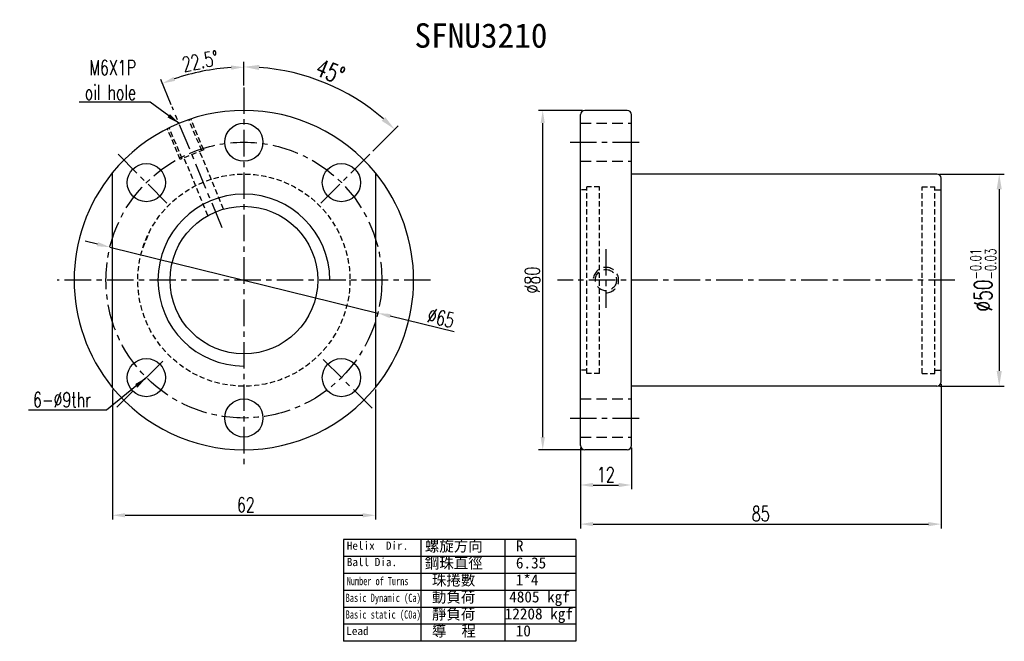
# Model space of a CAD drawing. Extents: x 670 to 902, y -15 to 132.
import ezdxf
from ezdxf.enums import TextEntityAlignment as Align

# ---------------------------------------------------------------- set-up
doc = ezdxf.new("R2010")
doc.units = 0
doc.header["$MEASUREMENT"] = 0
for name, pattern in [('CENTER', [2, 1.25, -0.25, 0.25, -0.25]), ('DASHED', [0.75, 0.5, -0.25]), ('HIDDEN', [0.375, 0.25, -0.125])]:
    doc.linetypes.add(name, pattern=pattern)
for name, color, linetype in [('CHA', 2, 'CONTINUOUS'), ('CL', 1, 'CENTER'), ('DIM', 4, 'CONTINUOUS'), ('HID', 2, 'HIDDEN'), ('OUT', 3, 'CONTINUOUS')]:
    doc.layers.add(name, color=color, linetype=linetype)
doc.styles.add('CHN', font='SIMPLEX.shx', dxfattribs={"width": 0.7, "bigfont": 'CHINESET.shx'})
doc.styles.add('DIM-7', font='SIMPLEX.shx', dxfattribs={"width": 0.7, "bigfont": 'chineset.shx'})
doc.styles.add('T', font='txt')
doc.dimstyles.get("Standard").update_dxf_attribs({"dimscale": 0, "dimtxt": 4, "dimasz": 3, "dimexe": 1, "dimexo": 0.5, "dimgap": 1, "dimtad": 1, "dimdsep": 46, "dimtxsty": 'CHN', "dimcen": 0.09, "dimclrd": 256, "dimclre": 256, "dimclrt": 256, "dimadec": 0, "dimazin": 0, "dimtp": 1, "dimtm": 1, "dimtfac": 0.6, "dimtix": 1, "dimtmove": 2, "dimatfit": 3, "dimfxl": 1, "dimtvp": 0.85, "dimtolj": 1, "dimarcsym": 0})

# ---------------------------------------------------------------- blocks, each defined once
blk = doc.blocks.new('*D11')
at = {"layer": 'DIM', "color": 0, "lineweight": -2, "transparency": 16777216}
for p, q in [((886.9, 95.34), (902.19, 95.34)), ((900.99, 91.74), (900.99, 48.94)), ((886.9, 45.34), (902.19, 45.34))]:
    blk.add_line(p, q, dxfattribs=at)
at = {"layer": 'DIM', "color": 0, "transparency": 16777216}
for points in [[(900.39, 91.74), (901.59, 91.74), (900.99, 95.34)], [(900.39, 48.94), (901.59, 48.94), (900.99, 45.34)]]:
    blk.add_solid(points, dxfattribs=at)
at = {"layer": 'DIM', "color": 0, "transparency": 16777216, "insert": (897.21, 70.34), "char_height": 4.2, "attachment_point": 5, "rotation": 90, "style": 'CHN'}
blk.add_mtext('\\A1;%%C50{\\H2.520000;\\S-0.01^ -0.03;}', dxfattribs=at)
blk = doc.blocks.new('*D12')
at = {"layer": 'DIM', "color": 0, "lineweight": -2, "transparency": 16777216}
for p, q in [((688.53, 78.82), (685.61, 79.54)), ((691.44, 78.1), (754.56, 62.58)), ((772.54, 58.15), (757.47, 61.86))]:
    blk.add_line(p, q, dxfattribs=at)
at = {"layer": 'DIM', "color": 0, "transparency": 16777216}
for points in [[(688.65, 79.31), (688.41, 78.33), (691.44, 78.1)], [(757.59, 62.35), (757.35, 61.38), (754.56, 62.58)]]:
    blk.add_solid(points, dxfattribs=at)
at = {"layer": 'DIM', "color": 0, "transparency": 16777216, "insert": (769.45, 61.44), "char_height": 3.5, "attachment_point": 5, "rotation": 346.182, "style": 'CHN'}
blk.add_mtext('\\A1;∅65', dxfattribs=at)
blk = doc.blocks.new('*D13')
at = {"layer": 'DIM', "color": 0, "lineweight": -2, "transparency": 16777216}
for p, q in [((723, 116.34), (723, 121.8)), ((753.36, 100.71), (759.38, 106.73))]:
    blk.add_line(p, q, dxfattribs=at)
blk.add_arc((723, 70.34), 50.26, 49.1052, 85.8948, dxfattribs=at)
at = {"layer": 'DIM', "color": 0, "transparency": 16777216}
for points in [[(726.57, 119.87), (726.62, 121.07), (723, 120.6)], [(756.31, 108.77), (755.49, 107.89), (758.53, 105.88)]]:
    blk.add_solid(points, dxfattribs=at)
at = {"layer": 'DIM', "color": 0, "transparency": 16777216, "insert": (743.36, 119.49), "char_height": 4.2, "attachment_point": 5, "rotation": 337.5, "style": 'CHN'}
blk.add_mtext('\\A1;45°', dxfattribs=at)
blk = doc.blocks.new('*D14')
at = {"layer": 'DIM', "color": 0, "lineweight": -2, "transparency": 16777216}
for p, q in [((887.3, 45.84), (887.3, 11.83)), ((802.3, 30.84), (802.3, 11.83)), ((805.3, 12.83), (884.3, 12.83))]:
    blk.add_line(p, q, dxfattribs=at)
at = {"layer": 'DIM', "color": 0, "transparency": 16777216}
for points in [[(805.3, 13.33), (805.3, 12.33), (802.3, 12.83)], [(884.3, 13.33), (884.3, 12.33), (887.3, 12.83)]]:
    blk.add_solid(points, dxfattribs=at)
at = {"layer": 'DIM', "color": 0, "transparency": 16777216, "insert": (844.8, 15.28), "char_height": 3.5, "attachment_point": 5, "style": 'CHN'}
blk.add_mtext('\\A1;85', dxfattribs=at)
blk = doc.blocks.new('*D15')
at = {"layer": 'DIM', "color": 0, "lineweight": -2, "transparency": 16777216}
for p, q in [((802.3, 30.84), (802.3, 21.05)), ((814.3, 30.84), (814.3, 21.05)), ((805.3, 22.05), (811.3, 22.05))]:
    blk.add_line(p, q, dxfattribs=at)
at = {"layer": 'DIM', "color": 0, "transparency": 16777216}
for points in [[(805.3, 22.55), (805.3, 21.55), (802.3, 22.05)], [(811.3, 22.55), (811.3, 21.55), (814.3, 22.05)]]:
    blk.add_solid(points, dxfattribs=at)
at = {"layer": 'DIM', "color": 0, "transparency": 16777216, "insert": (808.3, 24.5), "char_height": 3.5, "attachment_point": 5, "style": 'CHN'}
blk.add_mtext('\\A1;12', dxfattribs=at)
blk = doc.blocks.new('*D16')
at = {"layer": 'DIM', "color": 0, "lineweight": -2, "transparency": 16777216}
for p, q in [((802.8, 110.34), (792.42, 110.34)), ((793.42, 33.34), (793.42, 107.34)), ((802.8, 30.34), (792.42, 30.34))]:
    blk.add_line(p, q, dxfattribs=at)
at = {"layer": 'DIM', "color": 0, "transparency": 16777216}
for points in [[(792.92, 107.34), (793.92, 107.34), (793.42, 110.34)], [(792.92, 33.34), (793.92, 33.34), (793.42, 30.34)]]:
    blk.add_solid(points, dxfattribs=at)
at = {"layer": 'DIM', "color": 0, "transparency": 16777216, "insert": (790.97, 70.34), "char_height": 3.5, "attachment_point": 5, "rotation": 90, "style": 'CHN'}
blk.add_mtext('\\A1;%%c80', dxfattribs=at)
blk = doc.blocks.new('*D17')
at = {"layer": 'DIM', "color": 0, "lineweight": -2, "transparency": 16777216}
for p, q in [((692, 44.56), (692, 13.91)), ((754, 44.56), (754, 13.91)), ((695, 14.91), (751, 14.91))]:
    blk.add_line(p, q, dxfattribs=at)
at = {"layer": 'DIM', "color": 0, "transparency": 16777216}
for points in [[(695, 15.41), (695, 14.41), (692, 14.91)], [(751, 15.41), (751, 14.41), (754, 14.91)]]:
    blk.add_solid(points, dxfattribs=at)
at = {"layer": 'DIM', "color": 0, "transparency": 16777216, "insert": (723.45, 17.36), "char_height": 3.5, "attachment_point": 5, "style": 'CHN'}
blk.add_mtext('\\A1;62', dxfattribs=at)
blk = doc.blocks.new('*D18')
at = {"layer": 'DIM', "color": 0, "lineweight": -2, "transparency": 16777216}
for p, q in [((723, 116.24), (723, 121.52)), ((705.89, 111.65), (703.41, 117.63))]:
    blk.add_line(p, q, dxfattribs=at)
blk.add_arc((723, 70.34), 50.18, 93.4257, 109.0743, dxfattribs=at)
at = {"layer": 'DIM', "color": 0, "transparency": 16777216}
for points in [[(719.98, 120.93), (720.01, 119.93), (723, 120.52)], [(706.78, 117.3), (706.42, 118.24), (703.79, 116.7)]]:
    blk.add_solid(points, dxfattribs=at)
at = {"layer": 'DIM', "color": 0, "transparency": 16777216, "insert": (712.73, 121.96), "char_height": 3.5, "attachment_point": 5, "rotation": 11.25, "style": 'CHN'}
blk.add_mtext('\\A1;22.5°', dxfattribs=at)

msp = doc.modelspace()

# ---------------------------------------------------------------- linework, layer by layer
at = {"layer": 'CL', "color": 7, "ltscale": 5}
for p, q in [((722.9984, 115.74474), (722.9984, 26.26934)), ((717.88166, 82.69395), (706.07917, 111.18767)), ((799.87448, 102.84105), (816.30434, 102.84105)), ((704.83797, 88.50148), (693.0567, 100.28275)), ((741.15882, 88.50148), (752.94009, 100.28275)), ((808.30434, 77.67472), (808.30434, 63.80382)), ((766.9984, 70.34105), (678.9984, 70.34105)), ((890.55659, 70.34105), (796.87594, 70.34105)), ((703.92563, 51.26829), (693.04912, 40.39177)), ((741.7192, 51.62024), (753.5322, 39.80725)), ((799.87448, 37.84105), (816.30434, 37.84105))]:
    msp.add_line(p, q, dxfattribs=at)
msp.add_circle((722.9984, 70.34105), 32.5, dxfattribs=at)
at = {"layer": 'DIM', "color": 7}
for p, q in [((801.21331, 9.22722), (746.45771, 9.22722)), ((746.45771, 9.22722), (746.45771, -14.79193)), ((764.70958, 9.22722), (764.70958, -14.79193)), ((784.46144, 9.22722), (784.46144, -14.79193)), ((801.21331, 9.22722), (801.21331, -14.79193)), ((801.21331, 5.22403), (746.45771, 5.22403)), ((801.21331, 1.22084), (746.45771, 1.22084)), ((801.21331, -2.78236), (746.45771, -2.78236)), ((801.21331, -6.78556), (746.45771, -6.78556)), ((801.21331, -10.78875), (746.45771, -10.78875)), ((801.21331, -14.79193), (746.45771, -14.79193))]:
    msp.add_line(p, q, dxfattribs=at)
for start, end in [(140.8050326, 219.1949674), (320.8050326, 39.1949674)]:
    msp.add_arc((722.9984, 70.34105), 40, start, end, dxfattribs=at)
at = {"layer": 'DIM', "color": 7, "ltscale": 5}
msp.add_arc((722.9984, 70.34105), 20.25, 0, 270, dxfattribs=at)
at = {"layer": 'HID', "color": 7, "ltscale": 5}
for p, q in [((713.06223, 100.8619), (710.04387, 108.14886)), ((713.52417, 101.05325), (710.50581, 108.3402)), ((707.98089, 98.75715), (704.96253, 106.0441)), ((708.44283, 98.94849), (705.42447, 106.23544)), ((713.52417, 101.05325), (707.98089, 98.75715)), ((718.2316, 87.07537), (712.60029, 100.67056)), ((714.53608, 85.54464), (708.90477, 99.13983)), ((803.80434, 91.59105), (802.30434, 91.59105)), ((803.80434, 48.34105), (803.80434, 92.34105)), ((806.80434, 92.34105), (803.80434, 92.34105)), ((806.80434, 48.34105), (806.80434, 92.34105)), ((882.80434, 48.34105), (882.80434, 92.34105)), ((882.80434, 92.34105), (885.80434, 92.34105)), ((885.80434, 48.34105), (885.80434, 92.34105)), ((885.80434, 91.59105), (887.30434, 91.59105)), ((699.24012, 78.01726), (700.77086, 81.71278)), ((803.80434, 49.09105), (802.30434, 49.09105)), ((885.80434, 49.09105), (887.30434, 49.09105)), ((806.80434, 48.34105), (803.80434, 48.34105)), ((882.80434, 48.34105), (885.80434, 48.34105))]:
    msp.add_line(p, q, dxfattribs=at)
at = {"layer": 'HID', "color": 7, "linetype": 'DASHED', "ltscale": 5}
for p, q in [((802.30434, 107.34105), (814.30434, 107.34105)), ((802.30434, 98.34105), (814.30434, 98.34105)), ((802.30434, 42.34105), (814.30434, 42.34105)), ((802.30434, 33.34105), (814.30434, 33.34105))]:
    msp.add_line(p, q, dxfattribs=at)
at = {"layer": 'HID', "color": 7, "ltscale": 5}
msp.add_circle((722.9984, 70.34105), 25, dxfattribs=at)
at = {"layer": 'HID', "color": 7, "linetype": 'DASHED', "ltscale": 5}
msp.add_circle((808.30434, 70.34105), 2.5, dxfattribs=at)
msp.add_arc((808.30434, 70.34105), 3, 270, 180, dxfattribs=at)
at = {"layer": 'OUT', "color": 7}
for p, q in [((802.30434, 31.34105), (802.30434, 109.34105)), ((813.30434, 110.34105), (803.30434, 110.34105)), ((814.30434, 31.34105), (814.30434, 109.34105)), ((886.30434, 95.34105), (814.30434, 95.34105)), ((887.30434, 46.34105), (887.30434, 94.34105)), ((886.30434, 45.34105), (814.30434, 45.34105)), ((813.30434, 30.34105), (803.30434, 30.34105))]:
    msp.add_line(p, q, dxfattribs=at)
at = {"layer": 'OUT', "color": 7, "ltscale": 10}
for p, q in [((691.9984, 95.6195), (691.9984, 45.0626)), ((753.9984, 95.6195), (753.9984, 45.0626))]:
    msp.add_line(p, q, dxfattribs=at)
at = {"layer": 'OUT', "color": 7}
for centre in [(722.9984, 102.84105), (700.01743, 93.32202), (745.97937, 93.32202), (700.01743, 47.36008), (745.97937, 47.36008), (722.9984, 37.84105)]:
    msp.add_circle(centre, 4.5, dxfattribs=at)
at = {"layer": 'OUT', "color": 7, "ltscale": 5}
msp.add_circle((722.9984, 70.34105), 17.4, dxfattribs=at)
at = {"layer": 'OUT', "color": 7}
for centre, radius, start, end in [((722.9984, 70.34105), 40, 39.1949674, 140.8050326), ((803.30434, 109.34105), 1, 90, 180), ((813.30434, 109.34105), 1, 0, 90), ((886.30434, 94.34105), 1, 0, 90), ((722.9984, 70.34105), 40, 219.1949674, 320.8050326), ((886.30434, 46.34105), 1, 270, 0), ((803.30434, 31.34105), 1, 180, 270), ((813.30434, 31.34105), 1, 270, 0)]:
    msp.add_arc(centre, radius, start, end, dxfattribs=at)

# ---------------------------------------------------------------- texts
at = {"layer": 'CHA', "color": 0, "style": 'T'}
msp.add_text('SFNU3210', height=5.76, dxfattribs=at).set_placement((778.85912, 127.99523), align=Align.MIDDLE)
at = {"layer": 'DIM', "color": 7, "style": 'T'}
for s, height, p in [('螺旋方向', 2.625, (765.637, 6.38555)), ('Helix  Dir.', 1.93536, (747.25265, 6.7915)), ('R', 2.625, (787.09555, 6.38555)), ('Ball Dia.', 1.93536, (747.25265, 2.92651)), ('鋼珠直徑', 2.625, (765.637, 2.38236)), ('6.35', 2.625, (787.09555, 2.38236)), ('珠捲數', 2.625, (767.30374, -1.62083)), ('1*4', 2.625, (787.05561, -1.62083)), ('動負荷', 2.625, (767.30374, -5.62403)), ('4805 kgf', 2.625, (785.51711, -5.62403)), ('靜負荷', 2.625, (767.30374, -9.62722)), ('12208 kgf', 2.625, (784.46144, -9.62722)), ('Lead', 1.93536, (747.11444, -13.31438)), ('導  程', 2.625, (767.30374, -13.63041)), ('10', 2.625, (787.05561, -13.63041))]:
    msp.add_text(s, height=height, dxfattribs=at).set_placement(p)
for s, width, p in [('Number of Turns', 0.7, (747.25265, -1.56143)), ('Basic Dynamic (Ca)', 0.65, (746.97623, -5.51639)), ('Basic static (C0a)', 0.65, (746.97623, -9.44656))]:
    msp.add_text(s, height=1.93536, dxfattribs=dict(at, width=width)).set_placement(p)
at = {"layer": 'DIM', "color": 7, "char_height": 3.5}
for s, insert, attachment_point, style in [('\\A1;M6X1P\\Poil hole', (697.57891, 112.84253), 9, 'CHN'), ('6-%%c9thr', (686.95294, 42.14372), 6, 'DIM-7')]:
    msp.add_mtext(s, dxfattribs=dict(at, insert=insert, attachment_point=attachment_point, style=style))

# ---------------------------------------------------------------- dimensions: what is measured, and where the dimension line sits
at = {"layer": 'DIM', "color": 7}
for base, line1, line2, override, picture, middle in [((716.44817, 120.09496), ((722.9984, 115.74474), (722.9984, 26.26934)), ((717.88166, 82.69395), (706.07917, 111.18767)), {"dimscale": 1, "dimtxt": 3.5, "dimgap": 0.7, "dimdec": 4, "dimclrd": 0, "dimclre": 0, "dimclrt": 0, "dimadec": 4, "dimazin": 2, "dimtdec": 4, "dimtmove": 0}, '*D18', (712.73016, 121.96295)), ((748.12598, 113.86331), ((741.15882, 88.50148), (752.94009, 100.28275)), ((722.9984, 115.74474), (722.9984, 26.26934)), {"dimscale": 1.2, "dimtxt": 3.5, "dimgap": 0.7, "dimdec": 4, "dimlfac": 0.833333, "dimclrd": 0, "dimclre": 0, "dimclrt": 0, "dimtdec": 4, "dimtmove": 0}, '*D13', (743.35531, 119.48698))]:
    dim = msp.add_angular_dim_2l(base=base, line1=line1, line2=line2, dimstyle='Standard', override=override, dxfattribs=at)
    dim.commit()
    dim.dimension.update_dxf_attribs({"geometry": picture, "text_midpoint": middle})
dim = msp.add_linear_dim(base=(793.41517, 110.34105), p1=(803.30434, 30.34105), p2=(803.30434, 110.34105), angle=90, text='%%c<>', dimstyle='Standard', override={"dimscale": 1, "dimtxt": 3.5, "dimgap": 0.7, "dimclrd": 0, "dimclre": 0, "dimclrt": 0, "dimtmove": 0}, dxfattribs=at)
dim.commit()
dim.dimension.update_dxf_attribs({"geometry": '*D16', "text_midpoint": (793.41517, 70.34105), "dimtype": 160})
dim = msp.add_linear_dim(base=(900.9882, 45.34105), p1=(886.30434, 95.34105), p2=(886.30434, 45.34105), angle=90, text='%%C<>', dimstyle='Standard', override={"dimscale": 1.2, "dimtxt": 3.5, "dimgap": 0.7, "dimdec": 4, "dimclrd": 0, "dimclre": 0, "dimclrt": 0, "dimtol": 1, "dimlim": 0, "dimtp": -0.01, "dimtm": 0.03, "dimtdec": 4, "dimtmove": 1}, dxfattribs=at)
dim.commit()
dim.dimension.update_dxf_attribs({"geometry": '*D11', "text_midpoint": (897.2082, 70.34105)})
dim = msp.add_diameter_dim_2p(p1=(691.43897, 78.10329), p2=(754.55783, 62.57881), dimstyle='Standard', override={"dimscale": 1, "dimtxt": 3.5, "dimgap": 0.7, "dimclrd": 0, "dimclrt": 0, "dimtmove": 0}, dxfattribs=at)
dim.commit()
dim.dimension.update_dxf_attribs({"geometry": '*D12', "text_midpoint": (768.86287, 59.06039), "dimtype": 163})
dim = msp.add_linear_dim(base=(753.9984, 14.91357), p1=(691.9984, 45.0626), p2=(753.9984, 45.0626), dimstyle='Standard', override={"dimscale": 1, "dimtxt": 3.5, "dimgap": 0.7, "dimclrd": 0, "dimclre": 0, "dimclrt": 0, "dimtmove": 0}, dxfattribs=at)
dim.commit()
dim.dimension.update_dxf_attribs({"geometry": '*D17', "text_midpoint": (723.45136, 14.91357), "dimtype": 160})
for base, p2, picture, middle in [((887.30434, 12.83477), (887.30434, 46.34105), '*D14', (844.80434, 15.28477)), ((814.30434, 22.05344), (814.30434, 31.34105), '*D15', (808.30434, 24.50344))]:
    dim = msp.add_linear_dim(base=base, p1=(802.30434, 31.34105), p2=p2, dimstyle='Standard', override={"dimscale": 1, "dimtxt": 3.5, "dimgap": 0.7, "dimclrd": 0, "dimclre": 0, "dimclrt": 0, "dimtmove": 0}, dxfattribs=at)
    dim.commit()
    dim.dimension.update_dxf_attribs({"geometry": picture, "text_midpoint": middle})

# ---------------------------------------------------------------- leaders
at = {"layer": 'DIM', "color": 7, "annotation_type": 0, "has_hookline": 1, "hookline_direction": 1}
for points, override, text_width in [([(707.69106, 107.29623), (700.91879, 112.29682), (697.91879, 112.29682)], {"dimscale": 1, "dimtxt": 3.5, "dimgap": 0.7, "dimtad": 1, "dimdec": 4, "dimclrd": 0, "dimtdec": 4, "dimtmove": 0}, 13.06667), ([(700.01743, 47.36008), (690.65294, 39.69372), (687.65294, 39.69372)], {"dimscale": 1, "dimtxt": 3.5, "dimgap": 0.7, "dimclrd": 0}, 14.7)]:
    msp.add_leader(points, dimstyle='Standard', override=override, dxfattribs=dict(at, text_width=text_width))

doc.saveas('drawing.dxf')
